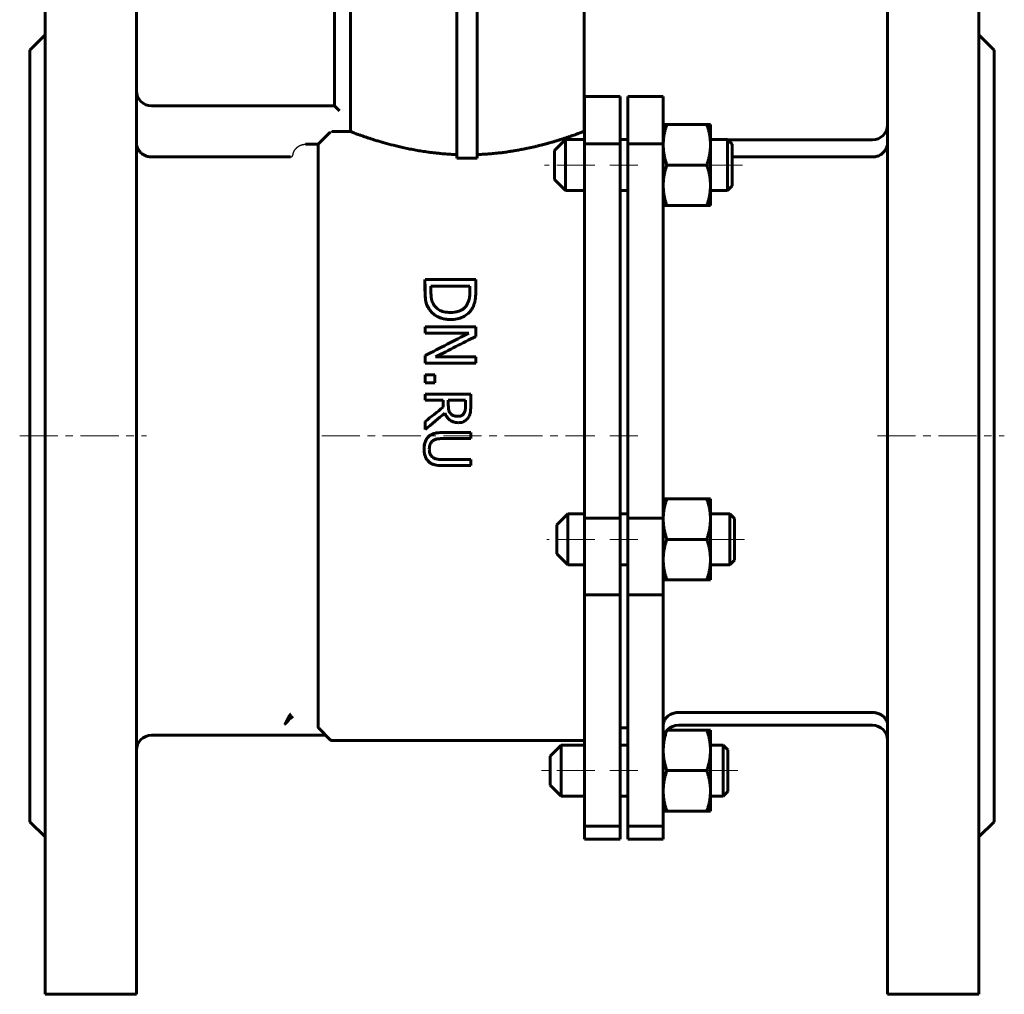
# Model space of a CAD drawing. Header units: millimetres. Extents: x -212 to 214, y -149 to 149.
# Tile 2 of 3: x 20 to 214, y -149 to 43. Entities that reach past the tile are written whole.
import ezdxf

# ---------------------------------------------------------------- set-up
doc = ezdxf.new("R2010")
doc.units = ezdxf.units.MM
for name, pattern in [('K5LT-1', [0]), ('K5LT_AXLED', [12, 7.5, -1.5, 1.5, -1.5]), ('K5LT_BASIC', [0])]:
    doc.linetypes.add(name, pattern=pattern)
doc.layers.add('Системный слой (1)', color=7, linetype='Continuous', true_color=0x6c6c6c)

# ---------------------------------------------------------------- blocks, each defined once
blk = doc.blocks.new('U0')
at = {"layer": 'Системный слой (1)', "color": 143, "linetype": 'K5LT_BASIC', "lineweight": 60, "true_color": 0x33acca}
for p, q in [((107.63, -34.93), (107.66, -34.9)), ((107.66, -34.9), (107.66, -34.9)), ((107.66, -34.9), (107.67, -34.9)), ((107.67, -34.9), (107.68, -34.89)), ((107.68, -34.89), (107.69, -34.88)), ((107.69, -34.88), (107.72, -34.86)), ((107.72, -34.86), (107.73, -34.85)), ((107.73, -34.85), (107.74, -34.84)), ((107.73, -34.85), (107.73, -34.85)), ((107.74, -34.84), (107.75, -34.83)), ((107.75, -34.83), (107.78, -34.8)), ((107.78, -34.8), (107.84, -34.75)), ((107.84, -34.75), (107.93, -34.64)), ((107.93, -34.64), (107.97, -34.58)), ((106.78, -35.15), (107.17, -35.11)), ((107.17, -35.11), (107.24, -35.09)), ((107.24, -35.09), (107.25, -35.09)), ((107.25, -35.09), (107.26, -35.09)), ((107.26, -35.09), (107.29, -35.08)), ((107.29, -35.08), (107.34, -35.06)), ((107.34, -35.06), (107.42, -35.03)), ((107.42, -35.03), (107.42, -35.03)), ((107.42, -35.03), (107.43, -35.03)), ((107.43, -35.03), (107.44, -35.03)), ((107.44, -35.03), (107.46, -35.02)), ((107.46, -35.02), (107.47, -35.01)), ((107.47, -35.01), (107.47, -35.01)), ((107.47, -35.01), (107.48, -35.01)), ((107.48, -35.01), (107.49, -35)), ((107.48, -35.01), (107.48, -35.01)), ((107.49, -35), (107.52, -34.99)), ((107.52, -34.99), (107.56, -34.97)), ((107.56, -34.97), (107.56, -34.96)), ((107.56, -34.96), (107.57, -34.96)), ((107.57, -34.96), (107.58, -34.96)), ((107.58, -34.96), (107.59, -34.95)), ((107.59, -34.95), (107.63, -34.93))]:
    blk.add_line(p, q, dxfattribs=at)
blk = doc.blocks.new('U1')
at = {"layer": 'Системный слой (1)', "color": 143, "linetype": 'K5LT_BASIC', "lineweight": 60, "true_color": 0x33acca}
for p, q in [((108.17, -13.68), (108.38, -13.44)), ((108.38, -13.44), (108.55, -13.18)), ((105.31, -14.69), (106.11, -14.64)), ((106.11, -14.64), (107.03, -14.42)), ((107.03, -14.42), (107.05, -14.41)), ((107.05, -14.41), (107.1, -14.39)), ((107.1, -14.39), (107.21, -14.34)), ((107.21, -14.34), (107.41, -14.25)), ((107.41, -14.25), (107.79, -14.01)), ((107.79, -14.01), (107.94, -13.89)), ((107.94, -13.89), (107.96, -13.88)), ((107.96, -13.88), (107.99, -13.85)), ((107.99, -13.85), (108.05, -13.79)), ((108.05, -13.79), (108.17, -13.68))]:
    blk.add_line(p, q, dxfattribs=at)
blk = doc.blocks.new('U2')
at = {"layer": 'Системный слой (1)', "color": 143, "linetype": 'K5LT_BASIC', "lineweight": 60, "true_color": 0x33acca}
for p, q in [((104.33, -34.77), (104.23, -34.53)), ((104.43, -34.98), (104.33, -34.77)), ((104.49, -35.07), (104.43, -34.98)), ((104.52, -35.12), (104.49, -35.07)), ((104.53, -35.15), (104.52, -35.12)), ((104.54, -35.16), (104.53, -35.15)), ((104.57, -35.2), (104.54, -35.16)), ((104.76, -35.46), (104.57, -35.2)), ((104.87, -35.58), (104.76, -35.46)), ((104.92, -35.64), (104.87, -35.58)), ((104.95, -35.67), (104.92, -35.64)), ((104.97, -35.68), (104.95, -35.67)), ((104.98, -35.7), (104.97, -35.68)), ((105.42, -36.03), (104.98, -35.7)), ((105.61, -36.14), (105.42, -36.03)), ((105.69, -36.17), (105.61, -36.14)), ((105.73, -36.19), (105.69, -36.17)), ((105.74, -36.19), (105.73, -36.19)), ((106.15, -36.32), (105.74, -36.19)), ((106.87, -36.4), (106.15, -36.32))]:
    blk.add_line(p, q, dxfattribs=at)
blk = doc.blocks.new('U3')
at = {"layer": 'Системный слой (1)', "color": 143, "linetype": 'K5LT_BASIC', "lineweight": 60, "true_color": 0x33acca}
for p, q in [((160.84, 16.34), (160.84, 18.43)), ((160.84, 10.27), (160.84, 16.34))]:
    blk.add_line(p, q, dxfattribs=at)
blk = doc.blocks.new('U4')
at = {"layer": 'Системный слой (1)', "color": 143, "linetype": 'K5LT_BASIC', "lineweight": 60, "true_color": 0x33acca}
for p, q in [((161.28, -55.99), (161.28, -55.3)), ((161.28, -63.46), (161.28, -55.99))]:
    blk.add_line(p, q, dxfattribs=at)

msp = doc.modelspace()

# ---------------------------------------------------------------- linework, layer by layer
at = {"layer": 'Системный слой (1)', "color": 143, "linetype": 'K5LT_BASIC', "lineweight": 60, "true_color": 0x33acca}
for p, q in [((82.46, 26), (82.46, 99.6)), ((85.6, 20.95), (85.6, 84.6)), ((106.56, 15.72), (106.56, 84.6)), ((110.56, 15.72), (110.56, 84.6)), ((131.66, 21), (131.66, 84.6)), ((25.44, 71), (25.44, -149)), ((43.44, 71), (43.44, -149)), ((191.44, 71), (191.44, -149)), ((209.44, 71), (209.44, -149)), ((25.44, 40), (22.44, 37)), ((209.44, 40), (212.44, 37)), ((22.44, 37), (22.44, -115)), ((212.44, 37), (212.44, -115)), ((131.74, 27.86), (131.74, 18.54)), ((131.74, 27.86), (138.74, 27.86)), ((138.74, 27.86), (138.74, 18.54)), ((147.24, 27.86), (140.24, 27.86)), ((140.24, 18.54), (140.24, 27.86)), ((147.24, 18.54), (147.24, 27.86)), ((82.46, 26), (46.44, 26)), ((83.46, 25), (82.46, 26)), ((147.24, 22.35), (147.95, 22.35)), ((155.82, 22.35), (147.95, 22.35)), ((155.82, 22.35), (156.54, 22.35)), ((156.54, 22.35), (156.54, 18.35)), ((79.24, 18.45), (81.59, 20.8)), ((85.6, 20.95), (81.95, 20.95)), ((131.66, 21), (131.74, 21)), ((79.24, 18.45), (76.74, 18.45)), ((79.24, 18.45), (79.24, -96.36)), ((125.84, 17.2), (127.99, 19.35)), ((127.99, 16.79), (127.99, 19.35)), ((127.99, 19.35), (131.74, 19.35)), ((131.74, 18.54), (138.74, 18.54)), ((131.74, 18.54), (131.74, -55.22)), ((138.74, 19.35), (140.24, 19.35)), ((138.74, 18.54), (138.74, -55.22)), ((147.24, 18.54), (140.24, 18.54)), ((140.24, -55.22), (140.24, 18.54)), ((147.24, -55.22), (147.24, 18.54)), ((156.54, 19.35), (159.92, 19.35)), ((156.54, 18.35), (156.54, 10.35)), ((160.84, 18.43), (159.92, 19.35)), ((159.92, 19.35), (159.92, 16.79)), ((188.44, 19.3), (159.97, 19.3)), ((73.78, 15.94), (46.44, 15.94)), ((110.56, 15.72), (106.56, 15.72)), ((125.84, 17.2), (125.84, 15.74)), ((125.84, 15.74), (125.84, 11.5)), ((127.99, 9.35), (127.99, 16.79)), ((159.92, 16.79), (159.92, 9.35)), ((188.44, 15.94), (160.84, 15.94)), ((155.82, 14.35), (147.95, 14.35)), ((125.84, 11.5), (127.99, 9.35)), ((156.54, 10.35), (156.54, 6.35)), ((160.84, 10.27), (159.92, 9.35)), ((127.99, 9.35), (131.74, 9.35)), ((138.74, 9.35), (140.24, 9.35)), ((156.54, 9.35), (159.92, 9.35)), ((147.95, 6.35), (147.24, 6.35)), ((155.82, 6.35), (147.95, 6.35)), ((156.54, 6.35), (155.82, 6.35)), ((110.3, -8.2), (100.3, -8.2)), ((100.3, -8.2), (100.3, -8.2)), ((101.45, -9.52), (109.15, -9.52)), ((108.55, -13.18), (108.55, -13.18)), ((101.11, -14.04), (101.1, -14.04)), ((100.31, -17.52), (100.31, -17.52)), ((110.31, -17.52), (100.31, -17.52)), ((100.31, -18.76), (100.31, -18.76)), ((100.31, -18.76), (108.93, -18.76)), ((100.31, -23.19), (100.31, -23.19)), ((100.31, -24.68), (100.31, -24.68)), ((100.31, -24.68), (110.31, -24.68)), ((110.31, -23.44), (102.39, -23.44)), ((102.22, -26.96), (100.31, -26.96)), ((100.31, -26.96), (100.31, -26.96)), ((100.31, -28.57), (102.22, -28.57)), ((100.31, -28.57), (100.31, -28.57)), ((109.31, -30.77), (100.31, -30.77)), ((100.31, -30.77), (100.31, -30.77)), ((100.31, -31.96), (100.31, -31.96)), ((100.31, -31.96), (103.89, -31.96)), ((104.89, -31.96), (108.28, -31.96)), ((103.89, -33.34), (103.89, -33.34)), ((107.97, -34.58), (107.97, -34.58)), ((100.31, -36.18), (100.31, -36.18)), ((100.31, -37.73), (100.31, -37.73)), ((109.31, -38.34), (103.7, -38.34)), ((100.96, -39.2), (100.95, -39.2)), ((103.7, -39.53), (109.31, -39.53)), ((100.96, -43.99), (100.95, -43.99)), ((109.31, -43.66), (103.67, -43.66)), ((103.7, -44.85), (109.31, -44.85)), ((147.24, -51.38), (147.95, -51.38)), ((155.82, -51.38), (147.95, -51.38)), ((155.82, -51.38), (156.54, -51.38)), ((156.54, -51.38), (156.54, -55.38)), ((126.28, -56.53), (128.43, -54.38)), ((128.43, -55.23), (128.43, -54.38)), ((128.43, -54.38), (131.74, -54.38)), ((128.43, -64.38), (128.43, -55.23)), ((131.74, -55.22), (138.74, -55.22)), ((131.74, -55.22), (131.74, -70.29)), ((138.74, -54.38), (140.24, -54.38)), ((138.74, -55.22), (138.74, -70.29)), ((147.24, -55.22), (140.24, -55.22)), ((140.24, -70.29), (140.24, -55.22)), ((147.24, -70.29), (147.24, -55.22)), ((156.54, -54.38), (160.36, -54.38)), ((156.54, -55.38), (156.54, -63.38)), ((160.36, -54.38), (160.36, -55.23)), ((161.28, -55.3), (160.36, -54.38)), ((160.36, -55.23), (160.36, -64.38)), ((126.28, -56.53), (126.28, -57.01)), ((126.28, -57.01), (126.28, -62.23)), ((155.82, -59.38), (147.95, -59.38)), ((126.28, -62.23), (128.43, -64.38)), ((156.54, -63.38), (156.54, -67.38)), ((161.28, -63.46), (160.36, -64.38)), ((128.43, -64.38), (131.74, -64.38)), ((138.74, -64.38), (140.24, -64.38)), ((156.54, -64.38), (160.36, -64.38)), ((147.95, -67.38), (147.24, -67.38)), ((155.82, -67.38), (147.95, -67.38)), ((156.54, -67.38), (155.82, -67.38)), ((131.74, -70.29), (131.74, -115.88)), ((131.74, -70.29), (138.74, -70.29)), ((138.74, -70.29), (138.74, -115.88)), ((147.24, -70.29), (140.24, -70.29)), ((140.24, -115.88), (140.24, -70.29)), ((147.24, -115.88), (147.24, -70.29)), ((150.24, -93.49), (188.44, -93.49)), ((138.74, -96.5), (140.24, -96.5)), ((155.82, -96.94), (148.04, -96.94)), ((150.24, -95.98), (188.44, -95.98)), ((155.82, -96.94), (156.54, -96.94)), ((156.54, -96.94), (156.54, -100.94)), ((46.44, -97.96), (80.72, -97.96)), ((80.7, -97.96), (81.59, -98.85)), ((81.95, -99), (131.74, -99)), ((124.96, -102.09), (127.11, -99.94)), ((127.11, -109.54), (127.11, -99.94)), ((127.11, -99.94), (131.74, -99.94)), ((138.74, -99.94), (140.24, -99.94)), ((156.54, -99.94), (159.04, -99.94)), ((159.04, -99.94), (159.04, -109.54)), ((159.96, -100.86), (159.04, -99.94)), ((159.96, -109.02), (159.96, -100.86)), ((124.96, -102.09), (124.96, -107.56)), ((156.54, -100.94), (156.54, -108.94)), ((155.82, -104.94), (147.95, -104.94)), ((124.96, -107.56), (124.96, -107.79)), ((124.96, -107.79), (127.11, -109.94)), ((127.11, -109.94), (127.11, -109.54)), ((127.11, -109.94), (131.74, -109.94)), ((138.74, -109.94), (140.24, -109.94)), ((156.54, -108.94), (156.54, -112.94)), ((156.54, -109.94), (159.04, -109.94)), ((159.96, -109.02), (159.04, -109.94)), ((159.04, -109.54), (159.04, -109.94)), ((147.95, -112.94), (147.24, -112.94)), ((155.82, -112.94), (147.95, -112.94)), ((156.54, -112.94), (155.82, -112.94)), ((25.44, -118), (22.44, -115)), ((131.74, -115.88), (131.74, -118.46)), ((131.74, -115.88), (138.74, -115.88)), ((138.74, -115.88), (138.74, -118.46)), ((140.24, -118.46), (140.24, -115.88)), ((147.24, -115.88), (140.24, -115.88)), ((147.24, -118.46), (147.24, -115.88)), ((209.44, -118), (212.44, -115)), ((131.74, -118.46), (138.74, -118.46)), ((147.24, -118.46), (140.24, -118.46)), ((43.44, -149), (25.44, -149)), ((191.44, -149), (209.44, -149))]:
    msp.add_line(p, q, dxfattribs=at)
at = {"layer": 'Системный слой (1)', "color": 30, "linetype": 'K5LT_AXLED', "lineweight": 18, "true_color": 0xff8000}
for p, q in [((133.74, 14.35), (123.84, 14.35)), ((142.24, 14.35), (136.74, 14.35)), ((162.84, 14.35), (154.54, 14.35)), ((20.44, -39), (45.44, -39)), ((79.95, -39), (133.74, -39)), ((136.74, -39), (142.24, -39)), ((189.44, -39), (214.44, -39)), ((133.74, -59.38), (124.28, -59.38)), ((142.24, -59.38), (136.74, -59.38)), ((163.28, -59.38), (154.54, -59.38)), ((133.74, -104.94), (122.96, -104.94)), ((142.24, -104.94), (136.74, -104.94)), ((161.96, -104.94), (154.54, -104.94))]:
    msp.add_line(p, q, dxfattribs=at)
at = {"layer": 'Системный слой (1)', "color": 143, "linetype": 'K5LT_BASIC', "lineweight": 60, "true_color": 0x33acca}
for centre, radius, start, end in [((46.44, 29), 3, 180, 270), ((188.44, 22.3), 3, 270, 0), ((150.24, -98.98), 3, 90, 180), ((188.44, -98.98), 3, 0, 90), ((46.44, -100.96), 3, 90, 180), ((81.95, -98.5), 0.5, 225, 270)]:
    msp.add_arc(centre, radius, start, end, dxfattribs=at)
for centre, major_axis, ratio, start_param, end_param in [((100.2, -39), (0, 60), 0.001819, -1.075767, -1.031637), ((100.2, -39), (0, 61), 0.001819, -1.084597, -1.041416), ((101.35, -39), (0, 61), 0.001819, -1.085348, -1.066478), ((109.05, -39), (0, 61), 0.001819, -1.085348, -1.066478), ((109.05, -39), (0, 60), 0.001819, -1.076535, -1.057255), ((110.2, -39), (0, 61), 0.001819, -1.084146, -1.041416), ((100.2, -39), (0, 61), 0.001819, -1.232623, -1.210993), ((100.2, -39), (0, 60), 0.001819, -1.226756, -1.204716), ((69.39, -39), (116.92, 60), 0.000379, -1.303357, -1.226017), ((69.39, -39), (118.87, 61), 0.000379, -1.307833, -1.231884), ((110.2, -39), (0, 61), 0.001819, -1.243867, -1.210993), ((71.69, -39), (119.91, 61), 0.000374, -1.312098, -1.243132), ((100.2, -39), (0, 61), 0.001819, -1.333799, -1.308572), ((100.2, -39), (0, 60), 0.001819, -1.329771, -1.304096), ((110.2, -39), (0, 61), 0.001819, -1.333799, -1.312834), ((100.2, -39), (0, 60), 0.001819, -1.39604, -1.368815), ((100.2, -39), (0, 61), 0.001819, -1.398933, -1.372171), ((102.12, -39), (0, 61), 0.001819, -1.398933, -1.372171), ((100.2, -39), (0, 61), 0.001819, -1.455197, -1.435433), ((100.2, -39), (0, 60), 0.001819, -1.453262, -1.433163), ((109.2, -39), (0, 61), 0.001819, -1.473715, -1.435433), ((103.78, -39), (0, 60), 0.001819, -1.476244, -1.453262), ((103.78, -39), (0, 61), 0.001819, -1.477798, -1.455197), ((104.78, -39), (0, 61), 0.001819, -1.472514, -1.455197), ((108.17, -39), (0, 60), 0.001819, -1.473191, -1.453262), ((108.17, -39), (0, 61), 0.001819, -1.474796, -1.455197), ((96.65, -39), (76.8, 61), 0.000704, -1.523659, -1.476912), ((96.65, -39), (75.54, 60), 0.000704, -1.522888, -1.475358), ((98.65, -39), (74.62, 61), 0.000729, -1.549136, -1.496584), ((100.2, -39), (0, 60), 0.001819, -1.549681, -1.523774), ((100.2, -39), (0, 61), 0.001819, -1.550028, -1.524546), ((109.2, -39), (0, 61), 0.001819, 4.703624, 4.723233), ((109.2, -39), (0, 61), 0.001819, 4.616315, 4.635997)]:
    msp.add_ellipse(centre, major_axis=major_axis, ratio=ratio, start_param=start_param, end_param=end_param, dxfattribs=at)
for points in [[(147.95, 22.35), (147.24, 20.2), (147.24, 18.35)], [(156.54, 18.35), (156.54, 20.2), (155.82, 22.35)], [(147.24, 18.35), (147.24, 16.49), (147.95, 14.35)], [(155.82, 14.35), (156.54, 16.49), (156.54, 18.35)], [(147.95, 14.35), (147.24, 12.2), (147.24, 10.35)], [(156.54, 10.35), (156.54, 12.2), (155.82, 14.35)], [(147.24, 10.35), (147.24, 8.49), (147.95, 6.35)], [(155.82, 6.35), (156.54, 8.49), (156.54, 10.35)], [(147.95, -51.38), (147.24, -53.52), (147.24, -55.38)], [(156.54, -55.38), (156.54, -53.52), (155.82, -51.38)], [(147.24, -55.38), (147.24, -57.23), (147.95, -59.38)], [(155.82, -59.38), (156.54, -57.23), (156.54, -55.38)], [(147.95, -59.38), (147.24, -61.52), (147.24, -63.38)], [(156.54, -63.38), (156.54, -61.52), (155.82, -59.38)], [(147.24, -63.38), (147.24, -65.23), (147.95, -67.38)], [(155.82, -67.38), (156.54, -65.23), (156.54, -63.38)], [(156.54, -100.94), (156.54, -99.08), (155.82, -96.94)], [(147.24, -100.94), (147.24, -102.8), (147.95, -104.94)], [(155.82, -104.94), (156.54, -102.8), (156.54, -100.94)], [(147.95, -104.94), (147.24, -107.08), (147.24, -108.94)], [(156.54, -108.94), (156.54, -107.08), (155.82, -104.94)], [(147.24, -108.94), (147.24, -110.8), (147.95, -112.94)], [(155.82, -112.94), (156.54, -110.8), (156.54, -108.94)]]:
    msp.add_rational_spline(points, [1, 1.0379548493, 1], degree=2, dxfattribs=at)
at = {"layer": 'Системный слой (1)', "color": 7, "linetype": 'K5LT-1'}
for points, knots in [([(81.59, 20.8), (81.59, 20.8), (81.6, 20.81), (81.61, 20.82), (81.62, 20.83), (81.63, 20.83), (81.64, 20.84), (81.65, 20.85), (81.66, 20.86), (81.67, 20.87), (81.68, 20.87), (81.69, 20.88), (81.7, 20.89), (81.72, 20.89), (81.74, 20.9), (81.76, 20.91), (81.77, 20.92), (81.78, 20.92), (81.79, 20.92), (81.8, 20.93), (81.81, 20.93), (81.83, 20.93), (81.84, 20.94), (81.85, 20.94), (81.87, 20.94), (81.88, 20.94), (81.89, 20.94), (81.91, 20.95), (81.93, 20.95), (81.94, 20.95), (81.94, 20.95), (81.95, 20.95)], [0.25929288, 0.25929288, 0.25929288, 0.25929288, 0.2604038, 0.26188502, 0.26299593, 0.26410685, 0.26515814, 0.26662233, 0.26808651, 0.26951274, 0.27022585, 0.27093897, 0.27238417, 0.27382938, 0.27671979, 0.27800164, 0.27926826, 0.28053487, 0.28180149, 0.28306811, 0.28355562, 0.28503667, 0.28651772, 0.28795367, 0.28867164, 0.28938961, 0.29083801, 0.29228642, 0.29518322, 0.29575333, 0.29632344, 0.29632344, 0.29632344, 0.29632344]), ([(74.27, 16.36), (74.28, 16.38), (74.29, 16.43), (74.3, 16.49), (74.31, 16.56), (74.33, 16.62), (74.35, 16.68), (74.38, 16.76), (74.4, 16.83), (74.43, 16.9), (74.44, 16.93), (74.46, 16.97), (74.48, 17.02), (74.51, 17.08), (74.54, 17.14), (74.58, 17.2), (74.62, 17.27), (74.66, 17.34), (74.71, 17.41), (74.75, 17.46), (74.81, 17.54), (74.87, 17.61), (74.93, 17.67), (74.98, 17.72), (75.02, 17.76), (75.06, 17.8), (75.1, 17.83), (75.15, 17.87), (75.2, 17.92), (75.25, 17.96), (75.3, 17.99), (75.34, 18.02), (75.41, 18.06), (75.47, 18.1), (75.52, 18.13), (75.57, 18.16), (75.63, 18.19), (75.69, 18.22), (75.75, 18.24), (75.79, 18.26), (75.82, 18.27), (75.86, 18.29), (75.9, 18.3), (75.93, 18.31), (75.98, 18.33), (76.03, 18.34), (76.08, 18.36), (76.13, 18.37), (76.19, 18.38), (76.24, 18.4), (76.32, 18.41), (76.39, 18.42), (76.45, 18.43), (76.52, 18.44), (76.62, 18.44), (76.7, 18.45), (76.74, 18.45)], [-0.330728, -0.330728, -0.330728, -0.330728, -0.3246253, -0.3185227, -0.31242, -0.3063173, -0.3002147, -0.294112, -0.2819067, -0.2783922, -0.2748776, -0.2715704, -0.2649558, -0.2583412, -0.2517267, -0.2459389, -0.2401512, -0.2285757, -0.2239848, -0.2171991, -0.2104134, -0.196842, -0.1905119, -0.1841819, -0.1787167, -0.1732516, -0.1677864, -0.1623213, -0.1556243, -0.1489273, -0.144759, -0.1395996, -0.1344402, -0.1241215, -0.1200165, -0.1159115, -0.1090083, -0.1021052, -0.095202, -0.0917504, -0.0882988, -0.0844301, -0.0805613, -0.0766925, -0.0728238, -0.0676654, -0.062507, -0.0573487, -0.0521903, -0.047032, -0.0418736, -0.0315569, -0.0274488, -0.0233408, -0.0116704, 0, 0, 0, 0]), ([(73.78, 15.94), (73.79, 15.94), (73.8, 15.94), (73.82, 15.94), (73.85, 15.95), (73.86, 15.95), (73.87, 15.95), (73.88, 15.95), (73.9, 15.96), (73.93, 15.97), (73.95, 15.97), (73.96, 15.98), (73.97, 15.98), (73.98, 15.99), (73.99, 15.99), (74, 15.99), (74.01, 16), (74.02, 16), (74.03, 16.01), (74.04, 16.02), (74.05, 16.02), (74.07, 16.03), (74.08, 16.05), (74.1, 16.06), (74.11, 16.07), (74.12, 16.08), (74.13, 16.08), (74.13, 16.09), (74.14, 16.1), (74.15, 16.11), (74.16, 16.12), (74.17, 16.13), (74.18, 16.14), (74.18, 16.15), (74.19, 16.15), (74.2, 16.16), (74.2, 16.18), (74.21, 16.19), (74.22, 16.2), (74.22, 16.21), (74.23, 16.22), (74.23, 16.23), (74.24, 16.24), (74.24, 16.25), (74.25, 16.26), (74.25, 16.27), (74.25, 16.27), (74.25, 16.28), (74.26, 16.29), (74.26, 16.3), (74.26, 16.31), (74.26, 16.32), (74.27, 16.33), (74.27, 16.35), (74.27, 16.36), (74.27, 16.36)], [0.14817151, 0.14817151, 0.14817151, 0.14817151, 0.15024442, 0.15231732, 0.15439023, 0.15646314, 0.15690623, 0.15734933, 0.15986534, 0.16238134, 0.16462198, 0.1657423, 0.16686262, 0.16780023, 0.16873784, 0.16967545, 0.17061306, 0.17155066, 0.17248827, 0.17436349, 0.17477616, 0.17685468, 0.17893319, 0.18051783, 0.18189835, 0.18327888, 0.1846594, 0.18534967, 0.18603993, 0.18758778, 0.18913563, 0.19016752, 0.19119942, 0.19223132, 0.19326322, 0.19429512, 0.19532702, 0.19739081, 0.19821395, 0.19903709, 0.20039984, 0.20176258, 0.20312532, 0.20380669, 0.20448806, 0.2052026, 0.20591714, 0.20663168, 0.20734622, 0.20829893, 0.20925165, 0.21051829, 0.21178493, 0.21305157, 0.21431821, 0.21431821, 0.21431821, 0.21431821])]:
    msp.add_open_spline(points, degree=3, knots=knots, dxfattribs=at)
at = {"layer": 'Системный слой (1)', "color": 143, "linetype": 'K5LT_BASIC', "lineweight": 60, "true_color": 0x33acca}
for points, knots in [([(106.56, 16.41), (106.14, 16.43), (105.3, 16.47), (104.25, 16.54), (103.34, 16.62), (102.57, 16.7), (101.74, 16.79), (100.98, 16.89), (100.1, 17.02), (99.09, 17.17), (97.91, 17.39), (96.75, 17.62), (95.65, 17.86), (94.25, 18.19), (93.14, 18.48), (92.11, 18.77), (91.41, 18.97), (90.61, 19.21), (89.99, 19.41), (89.51, 19.56), (89.06, 19.71), (88.55, 19.88), (87.99, 20.07), (87.59, 20.21), (87.17, 20.36), (86.75, 20.51), (86.29, 20.68), (85.96, 20.81), (85.73, 20.9), (85.63, 20.93), (85.6, 20.95)], [0, 0, 0, 0, 1.239228, 2.483313, 3.106789, 3.939952, 4.773326, 5.606489, 6.231932, 7.486868, 8.751361, 10.02878, 11.314736, 12.596819, 15.097508, 15.704521, 16.921992, 18.160602, 19.398358, 20.007863, 20.612128, 21.779469, 22.891916, 23.948219, 24.455585, 25.921832, 27.251755, 28.847086, 29.950502, 31, 31, 31, 31]), ([(131.66, 21), (131.66, 21), (131.66, 21), (131.64, 20.99), (131.63, 20.99), (131.61, 20.98), (131.59, 20.97), (131.55, 20.96), (131.49, 20.93), (131.41, 20.9), (131.34, 20.87), (131.27, 20.85), (131.15, 20.81), (131.01, 20.75), (130.84, 20.69), (130.73, 20.65), (130.6, 20.6), (130.45, 20.54), (130.26, 20.48), (130.04, 20.39), (129.81, 20.31), (129.59, 20.23), (129.37, 20.16), (129.14, 20.08), (128.9, 19.99), (128.64, 19.9), (128.37, 19.81), (128.08, 19.71), (127.69, 19.59), (127.29, 19.45), (126.87, 19.32), (126.55, 19.22), (126.23, 19.13), (125.91, 19.03), (125.59, 18.93), (125.26, 18.84), (124.92, 18.74), (124.59, 18.65), (124.25, 18.55), (123.92, 18.46), (123.58, 18.38), (123.25, 18.29), (122.92, 18.21), (122.6, 18.13), (122.16, 18.02), (121.63, 17.89), (121.09, 17.77), (120.66, 17.68), (120.34, 17.61), (120.02, 17.55), (119.7, 17.48), (119.2, 17.39), (118.65, 17.29), (118.1, 17.19), (117.73, 17.13), (117.4, 17.08), (116.85, 16.99), (116.09, 16.88), (115.32, 16.78), (114.49, 16.69), (113.69, 16.61), (112.9, 16.54), (112.43, 16.51), (112.07, 16.49), (111.63, 16.46), (111.1, 16.43), (110.74, 16.42), (110.56, 16.41)], [0, 0, 0, 0, 1.251499, 1.874411, 2.501563, 3.133758, 3.777481, 4.427658, 5.748756, 7.107269, 7.807769, 8.514459, 9.241245, 11.507929, 12.296619, 13.102646, 13.938957, 14.788788, 15.988762, 17.221165, 18.484014, 19.459252, 20.452443, 21.47505, 22.508399, 23.558937, 24.615994, 25.680895, 26.750373, 28.878693, 29.924784, 30.959365, 31.972237, 32.973357, 33.964241, 34.956766, 35.939377, 36.911736, 37.858231, 38.791991, 39.693788, 40.575721, 41.430263, 42.277246, 43.100881, 44.689812, 46.212052, 46.950903, 47.676799, 48.401771, 49.1257, 49.848972, 51.763971, 52.713631, 53.419146, 54.12322, 54.82311, 56.891414, 58.874902, 59.520221, 61.988771, 63.710367, 64.265754, 64.806715, 65.852115, 66.899024, 68, 68, 68, 68]), ([(43.44, 18.74), (43.44, 18.53), (43.47, 18.26), (43.59, 17.86), (43.71, 17.58), (43.86, 17.33), (44.01, 17.11), (44.17, 16.92), (44.41, 16.68), (44.65, 16.5), (44.94, 16.32), (45.23, 16.18), (45.54, 16.07), (45.82, 16), (46.09, 15.96), (46.32, 15.94), (46.44, 15.94)], [0, 0, 0, 0, 2.789298, 3.68465, 5.408144, 6.717476, 7.354756, 8.566094, 9.658708, 11.196782, 11.801341, 13.256541, 14.421941, 14.958919, 15.892773, 17, 17, 17, 17]), ([(188.44, 15.94), (188.57, 15.94), (188.81, 15.96), (189.1, 16.01), (189.38, 16.08), (189.6, 16.16), (189.88, 16.29), (190.15, 16.44), (190.42, 16.64), (190.64, 16.85), (190.82, 17.05), (191.01, 17.31), (191.18, 17.6), (191.32, 17.95), (191.38, 18.18), (191.4, 18.3)], [0, 0, 0, 0, 1.245392, 2.325583, 2.952179, 4.145479, 4.69986, 6.138619, 7.603976, 8.492237, 9.74203, 10.935757, 12.66622, 14.217038, 16, 16, 16, 16]), ([(101.1, -14.04), (100.9, -13.72), (100.74, -13.38), (100.59, -12.96), (100.56, -12.88), (100.53, -12.78), (100.52, -12.75), (100.51, -12.68), (100.49, -12.63), (100.48, -12.56), (100.47, -12.53), (100.45, -12.42), (100.43, -12.34), (100.4, -12.16), (100.39, -12.07), (100.37, -11.89), (100.36, -11.8), (100.34, -11.61), (100.33, -11.52), (100.32, -11.33), (100.32, -11.23), (100.31, -11.02), (100.3, -10.92), (100.3, -10.71), (100.3, -10.6), (100.3, -10.5)], [0, 0, 0, 0, 0.1224377, 0.1224377, 0.1486287, 0.1486287, 0.1575232, 0.1575232, 0.1675549, 0.1675549, 0.1733891, 0.1733891, 0.1870244, 0.1870244, 0.1985189, 0.1985189, 0.2081401, 0.2081401, 0.2167651, 0.2167651, 0.2250687, 0.2250687, 0.2330176, 0.2330176, 0.2402498, 0.2402498, 0.2402498, 0.2402498]), ([(100.3, -10.5), (100.3, -11.07), (100.33, -11.7), (100.48, -12.6), (100.58, -13.06), (100.94, -13.76), (101.02, -13.9), (101.11, -14.04)], [-0.6102034, -0.6102034, -0.6102034, -0.6102034, -0.2562094, -0.2562094, -0.0517938, -0.0517938, 0, 0, 0, 0]), ([(102.12, -13.3), (101.76, -12.79), (101.64, -12.32), (101.49, -11.58), (101.45, -11.04), (101.45, -10.54)], [-0.2487761, -0.2487761, -0.2487761, -0.2487761, -0.1716842, -0.1716842, 0, 0, 0, 0]), ([(108.55, -13.18), (108.73, -12.88), (108.87, -12.56), (108.98, -12.17), (108.99, -12.11), (109.03, -11.96), (109.05, -11.87), (109.08, -11.65), (109.1, -11.53), (109.12, -11.28), (109.13, -11.15), (109.14, -10.9), (109.15, -10.78), (109.15, -10.61), (109.15, -10.57), (109.15, -10.54)], [0, 0, 0, 0, 0.1141021, 0.1141021, 0.1341395, 0.1341395, 0.1581757, 0.1581757, 0.1840466, 0.1840466, 0.2047269, 0.2047269, 0.2231324, 0.2231324, 0.2278391, 0.2278391, 0.2278391, 0.2278391]), ([(109.15, -10.54), (109.15, -10.66), (109.15, -10.77), (109.14, -10.99), (109.14, -11.09), (109.12, -11.33), (109.11, -11.46), (109.08, -11.65), (109.07, -11.72), (109.05, -11.84), (109.04, -11.88), (109.03, -11.97), (109.02, -12), (109.01, -12.04), (109.01, -12.04), (109.01, -12.04), (108.92, -12.44), (108.77, -12.82), (108.55, -13.18)], [-0.2167909, -0.2167909, -0.2167909, -0.2167909, -0.2048187, -0.2048187, -0.1915929, -0.1915929, -0.1723542, -0.1723542, -0.1584389, -0.1584389, -0.1470589, -0.1470589, -0.1362492, -0.1362492, -0.1356789, -0.1356786, -0.1356786, 0, 0, 0, 0]), ([(109.51, -14.05), (109.64, -13.86), (109.74, -13.66), (109.9, -13.29), (109.96, -13.12), (110.02, -12.93), (110.03, -12.91), (110.05, -12.83), (110.07, -12.76), (110.11, -12.62), (110.13, -12.55), (110.16, -12.37), (110.18, -12.27), (110.22, -12.04), (110.23, -11.9), (110.26, -11.58), (110.28, -11.39), (110.29, -11.04), (110.3, -10.9), (110.3, -10.66), (110.3, -10.57), (110.3, -10.47)], [-0.7495154, -0.7495154, -0.7495154, -0.7495154, -0.5544995, -0.5544995, -0.4004089, -0.4004089, -0.3816636, -0.3816636, -0.3233209, -0.3233209, -0.2721595, -0.2721595, -0.2149319, -0.2149319, -0.1511267, -0.1511267, -0.0792033, -0.0792033, -0.0321241, -0.0321241, 0, 0, 0, 0]), ([(105.31, -14.69), (104.87, -14.69), (104.42, -14.66), (103.7, -14.48), (103.31, -14.36), (102.6, -13.89), (102.33, -13.62), (102.12, -13.3)], [-0.4657423, -0.4657423, -0.4657423, -0.4657423, -0.2637616, -0.2637616, -0.1222107, -0.1222107, 0, 0, 0, 0]), ([(108.55, -13.18), (108.38, -13.46), (108.16, -13.71), (107.63, -14.14), (107.33, -14.31), (106.47, -14.62), (105.89, -14.69), (105.31, -14.69)], [-0.3846144, -0.3846144, -0.3846144, -0.3846144, -0.2780787, -0.2780787, -0.1722759, -0.1722759, 0, 0, 0, 0]), ([(105.3, -16.08), (104.6, -16.08), (103.92, -15.97), (102.8, -15.54), (102.35, -15.28), (101.62, -14.7), (101.34, -14.39), (101.1, -14.04)], [0, 0, 0, 0, 0.2097519, 0.2097519, 0.3630511, 0.3630511, 0.4986167, 0.4986167, 0.4986167, 0.4986167]), ([(101.11, -14.04), (101.3, -14.33), (101.53, -14.6), (102.07, -15.08), (102.38, -15.29), (103.12, -15.68), (103.72, -15.94), (104.8, -16.07), (105.05, -16.08), (105.3, -16.08)], [-0.7270042, -0.7270042, -0.7270042, -0.7270042, -0.5286373, -0.5286373, -0.3261791, -0.3261791, -0.0743248, -0.0743248, 0, 0, 0, 0]), ([(105.3, -16.08), (105.75, -16.08), (106.2, -16.04), (107.05, -15.87), (107.43, -15.74), (108.15, -15.38), (108.66, -15.08), (109.27, -14.39), (109.4, -14.23), (109.51, -14.05)], [-0.7666669, -0.7666669, -0.7666669, -0.7666669, -0.5174039, -0.5174039, -0.2905361, -0.2905361, -0.0664106, -0.0664106, 0, 0, 0, 0]), ([(104.23, -34.53), (104.35, -34.84), (104.5, -35.14), (104.91, -35.65), (105.14, -35.86), (105.67, -36.19), (105.98, -36.3), (106.49, -36.38), (106.68, -36.4), (106.87, -36.4)], [-0.32897, -0.32897, -0.32897, -0.32897, -0.2412244, -0.2412244, -0.1571669, -0.1571669, -0.0564147, -0.0564147, 0, 0, 0, 0]), ([(105.36, -34.64), (105.27, -34.55), (105.19, -34.44), (105.03, -34.16), (105, -34.01), (104.92, -33.64), (104.89, -33.32), (104.89, -33.01)], [-0.1253538, -0.1253538, -0.1253538, -0.1253538, -0.1121276, -0.1121276, -0.0931028, -0.0931028, 0, 0, 0, 0]), ([(106.78, -35.15), (106.61, -35.15), (106.44, -35.14), (106.17, -35.09), (106.09, -35.07), (105.99, -35.04), (105.97, -35.03), (105.92, -35.01), (105.88, -35), (105.66, -34.9), (105.5, -34.79), (105.36, -34.64)], [-0.1383937, -0.1383937, -0.1383937, -0.1383937, -0.0994331, -0.0994331, -0.0769798, -0.0769798, -0.0722855, -0.0722855, -0.0602332, -0.0602332, 0, 0, 0, 0]), ([(107.97, -34.58), (107.9, -34.68), (107.82, -34.77), (107.69, -34.88), (107.66, -34.91), (107.59, -34.95), (107.56, -34.97), (107.51, -34.99), (107.49, -35), (107.46, -35.02), (107.44, -35.03), (107.3, -35.08), (107.17, -35.12), (106.96, -35.15), (106.87, -35.15), (106.78, -35.15)], [-0.1208896, -0.1208896, -0.1208896, -0.1208896, -0.0956333, -0.0956333, -0.0863091, -0.0863091, -0.0773552, -0.0773552, -0.0716555, -0.0716555, -0.0665541, -0.0665541, -0.0270481, -0.0270481, 0, 0, 0, 0]), ([(107.97, -34.58), (108.08, -34.42), (108.15, -34.23), (108.2, -34.02), (108.2, -34.01), (108.21, -33.96), (108.22, -33.92), (108.23, -33.84), (108.24, -33.79), (108.26, -33.66), (108.26, -33.58), (108.27, -33.41), (108.27, -33.33), (108.28, -33.21), (108.28, -33.18), (108.28, -33.15)], [0, 0, 0, 0, 0.0598238, 0.0598238, 0.0645712, 0.0645712, 0.0724748, 0.0724748, 0.0817371, 0.0817371, 0.0936552, 0.0936552, 0.1026243, 0.1026243, 0.1055732, 0.1055732, 0.1055732, 0.1055732]), ([(108.28, -33.15), (108.28, -33.24), (108.28, -33.33), (108.27, -33.54), (108.26, -33.66), (108.24, -33.8), (108.23, -33.85), (108.22, -33.93), (108.21, -33.96), (108.21, -34.01), (108.2, -34.02), (108.15, -34.23), (108.08, -34.42), (107.97, -34.58)], [-0.1052665, -0.1052665, -0.1052665, -0.1052665, -0.0964882, -0.0964882, -0.0805284, -0.0805284, -0.072395, -0.072395, -0.0645685, -0.0645685, -0.0598917, -0.0598917, 0, 0, 0, 0]), ([(108.84, -35.38), (109.01, -35.12), (109.13, -34.84), (109.27, -34.25), (109.29, -33.89), (109.31, -33.38), (109.31, -33.23), (109.31, -33.09)], [-0.2677128, -0.2677128, -0.2677128, -0.2677128, -0.153249, -0.153249, -0.0439934, -0.0439934, 0, 0, 0, 0]), ([(106.87, -36.4), (107.07, -36.4), (107.27, -36.38), (107.64, -36.31), (107.81, -36.25), (108.09, -36.11), (108.37, -35.96), (108.71, -35.56), (108.78, -35.47), (108.84, -35.38)], [-0.5327478, -0.5327478, -0.5327478, -0.5327478, -0.3348817, -0.3348817, -0.1590586, -0.1590586, -0.0333087, -0.0333087, 0, 0, 0, 0]), ([(100.95, -39.2), (101.2, -38.95), (101.48, -38.76), (102.06, -38.52), (102.62, -38.34), (103.7, -38.34)], [0, 0, 0, 0, 0.103785, 0.103785, 0.1904863, 0.1904863, 0.1904863, 0.1904863]), ([(103.7, -38.34), (103.19, -38.34), (102.64, -38.38), (101.93, -38.57), (101.6, -38.68), (101.15, -39.02), (101.05, -39.11), (100.96, -39.2)], [-0.4612883, -0.4612883, -0.4612883, -0.4612883, -0.1681763, -0.1681763, -0.0395379, -0.0395379, 0, 0, 0, 0]), ([(100.96, -39.2), (100.72, -39.44), (100.53, -39.72), (100.29, -40.29), (100.18, -40.65), (100.13, -41.29), (100.12, -41.44), (100.12, -41.59)], [-0.3694222, -0.3694222, -0.3694222, -0.3694222, -0.1927871, -0.1927871, -0.0458486, -0.0458486, 0, 0, 0, 0]), ([(100.12, -41.59), (100.12, -41.13), (100.17, -40.65), (100.38, -40.06), (100.46, -39.86), (100.69, -39.5), (100.81, -39.34), (100.95, -39.2)], [0, 0, 0, 0, 0.1381956, 0.1381956, 0.1896267, 0.1896267, 0.233409, 0.233409, 0.233409, 0.233409]), ([(101.15, -41.59), (101.15, -41.4), (101.16, -41.21), (101.21, -40.92), (101.24, -40.84), (101.28, -40.72), (101.29, -40.68), (101.31, -40.62), (101.32, -40.6), (101.34, -40.57), (101.34, -40.56), (101.43, -40.37), (101.54, -40.22), (101.74, -40.02), (101.81, -39.97), (101.88, -39.92)], [-0.1481916, -0.1481916, -0.1481916, -0.1481916, -0.1186604, -0.1186604, -0.1030615, -0.1030615, -0.0933136, -0.0933136, -0.0874627, -0.0874627, -0.0844754, -0.0844754, -0.0259257, -0.0259257, 0, 0, 0, 0]), ([(101.88, -39.92), (102.08, -39.79), (102.29, -39.7), (102.56, -39.63), (102.61, -39.62), (102.69, -39.61), (102.79, -39.59), (102.94, -39.57), (103.1, -39.56), (103.22, -39.55), (103.3, -39.54), (103.32, -39.54), (103.46, -39.54), (103.58, -39.53), (103.7, -39.53)], [-0.2346301, -0.2346301, -0.2346301, -0.2346301, -0.1334932, -0.1334932, -0.115622, -0.115622, -0.0968825, -0.0783796, -0.0599511, -0.0415461, -0.0415461, -0.0356904, -0.0356904, 0, 0, 0, 0]), ([(100.12, -41.59), (100.12, -41.98), (100.16, -42.39), (100.32, -42.99), (100.44, -43.35), (100.79, -43.82), (100.87, -43.91), (100.96, -43.99)], [-0.4057089, -0.4057089, -0.4057089, -0.4057089, -0.1756724, -0.1756724, -0.0357977, -0.0357977, 0, 0, 0, 0]), ([(100.95, -43.99), (100.7, -43.73), (100.5, -43.43), (100.26, -42.82), (100.12, -42.37), (100.12, -41.59)], [0, 0, 0, 0, 0.1104433, 0.1104433, 0.1954846, 0.1954846, 0.1954846, 0.1954846]), ([(101.88, -43.27), (101.78, -43.2), (101.69, -43.12), (101.52, -42.93), (101.45, -42.83), (101.32, -42.59), (101.21, -42.33), (101.15, -41.81), (101.15, -41.7), (101.15, -41.59)], [-0.36389, -0.36389, -0.36389, -0.36389, -0.2613918, -0.2613918, -0.156225, -0.156225, -0.032631, -0.032631, 0, 0, 0, 0]), ([(103.7, -44.85), (103.17, -44.85), (102.6, -44.81), (101.97, -44.63), (101.73, -44.56), (101.28, -44.29), (101.11, -44.15), (100.95, -43.99)], [0, 0, 0, 0, 0.1589998, 0.1589998, 0.1939115, 0.1939115, 0.2186493, 0.2186493, 0.2186493, 0.2186493]), ([(100.96, -43.99), (101.08, -44.13), (101.23, -44.25), (101.54, -44.45), (101.71, -44.53), (102.3, -44.75), (102.78, -44.81), (103.34, -44.85), (103.52, -44.85), (103.7, -44.85)], [-0.2695047, -0.2695047, -0.2695047, -0.2695047, -0.2196607, -0.2196607, -0.1692943, -0.1692943, -0.0537076, -0.0537076, 0, 0, 0, 0]), ([(103.67, -43.66), (103.55, -43.66), (103.43, -43.65), (103.19, -43.64), (103.08, -43.63), (102.9, -43.62), (102.84, -43.61), (102.73, -43.59), (102.69, -43.58), (102.59, -43.56), (102.53, -43.55), (102.4, -43.52), (102.33, -43.49), (102.2, -43.44), (102.15, -43.42), (102.02, -43.35), (101.95, -43.31), (101.88, -43.27)], [-0.2369196, -0.2369196, -0.2369196, -0.2369196, -0.1846816, -0.1846816, -0.1379609, -0.1379609, -0.1095337, -0.1095337, -0.0911804, -0.0911804, -0.0685782, -0.0685782, -0.0425105, -0.0425105, -0.0245325, -0.0245325, 0, 0, 0, 0]), ([(73.78, -93.83), (73.77, -93.83), (73.77, -93.84), (73.76, -93.85), (73.75, -93.87), (73.74, -93.89), (73.71, -93.93), (73.7, -93.96), (73.67, -94), (73.65, -94.04), (73.63, -94.07), (73.6, -94.12), (73.57, -94.17), (73.51, -94.26), (73.48, -94.33), (73.42, -94.43), (73.38, -94.5), (73.33, -94.6), (73.29, -94.66), (73.25, -94.74), (73.21, -94.82), (73.16, -94.9), (73.12, -94.99), (73.09, -95.05), (73.05, -95.13), (73, -95.21), (72.95, -95.32), (72.9, -95.41), (72.85, -95.52), (72.81, -95.6), (72.78, -95.68), (72.76, -95.71), (72.75, -95.73), (72.74, -95.75), (72.73, -95.77), (72.72, -95.79), (72.71, -95.81), (72.71, -95.82)], [0, 0, 0, 0, 1.707969, 2.149561, 3.06851, 4.523435, 5.551955, 7.17617, 7.73744, 9.446639, 10.031052, 10.618838, 13.030212, 13.643863, 16.145886, 16.783243, 19.379425, 20.047684, 21.638328, 22.566773, 23.50579, 25.634984, 26.341922, 27.266918, 28.401713, 29.709098, 30.942121, 32.770092, 33.600879, 35.389683, 36.217102, 36.496752, 36.75415, 36.996845, 37.217218, 37.627369, 38, 38, 38, 38]), ([(72.71, -95.82), (72.71, -95.82), (72.71, -95.82), (73.1, -95.33), (73.67, -94.73), (74.15, -94.33), (74.25, -94.25), (74.27, -94.24)], [-0.0006445, -0.0006445, -0.0006445, -0.0006445, 0, 0, 0.1491339, 0.1988453, 0.2485566, 0.2485566, 0.2485566, 0.2485566]), ([(147.52, -94.98), (147.45, -95.1), (147.39, -95.23), (147.28, -95.59), (147.24, -95.82), (147.24, -96.06), (147.24, -96.07), (147.24, -96.07)], [0.29272662, 0.29272662, 0.29272662, 0.29272662, 0.3223239, 0.3223239, 0.37000154, 0.37000154, 0.37058231, 0.37058231, 0.37058231, 0.37058231]), ([(150.24, -93.49), (149.95, -93.49), (149.66, -93.52), (149.09, -93.67), (148.82, -93.78), (148.34, -94.06), (148.12, -94.23), (147.77, -94.59), (147.63, -94.78), (147.52, -94.98)], [0.0001856, 0.0001856, 0.0001856, 0.0001856, 0.0881455, 0.0881455, 0.1824052, 0.1824052, 0.282457, 0.282457, 0.3791122, 0.3791122, 0.3791122, 0.3791122]), ([(191.16, -94.98), (191.11, -94.88), (190.99, -94.7), (190.76, -94.42), (190.51, -94.2), (190.22, -93.98), (189.97, -93.85), (189.66, -93.71), (189.42, -93.62), (189.12, -93.55), (188.82, -93.5), (188.57, -93.49), (188.44, -93.49)], [0, 0, 0, 0, 1.625724, 3.17761, 4.993796, 5.981972, 7.670453, 8.306206, 9.817905, 10.486863, 11.63075, 13, 13, 13, 13]), ([(191.16, -94.98), (191.23, -95.1), (191.32, -95.31), (191.41, -95.68), (191.44, -95.91), (191.44, -96.07)], [0, 0, 0, 0, 2.303789, 3.622219, 6, 6, 6, 6]), ([(79.24, -96.36), (79.24, -96.38), (79.29, -96.44), (79.46, -96.64), (79.59, -96.78), (79.87, -97.07), (80.03, -97.24), (80.21, -97.43)], [0.3589492, 0.3589492, 0.3589492, 0.3589492, 0.4316717, 0.4316717, 0.5043941, 0.5043941, 0.5818108, 0.5818108, 0.5818108, 0.5818108]), ([(80.21, -97.43), (80.26, -97.47), (80.32, -97.54), (80.41, -97.63), (80.49, -97.71), (80.58, -97.81), (80.65, -97.88), (80.7, -97.93), (80.72, -97.96), (80.72, -97.96), (80.72, -97.96)], [0, 0, 0, 0, 1.760208, 2.572377, 4.162412, 5.524197, 7.382079, 8.421815, 9.983775, 11, 11, 11, 11]), ([(147.9, -97.1), (147.81, -97.39), (147.65, -97.93), (147.47, -98.67), (147.35, -99.37), (147.26, -100.12), (147.24, -100.65), (147.24, -100.94)], [0, 0, 0, 0, 1.623153, 3.154456, 4.567726, 6.114625, 8, 8, 8, 8])]:
    msp.add_open_spline(points, degree=3, knots=knots, dxfattribs=at)
msp.add_open_spline([(191.44, 18.74), (191.44, 18.59), (191.42, 18.44), (191.4, 18.3)], degree=3, dxfattribs=at)

# ---------------------------------------------------------------- block references
at = {"layer": 'Системный слой (1)'}
for name in ['U3', 'U1', 'U2', 'U0', 'U4']:
    msp.add_blockref(name, (0, 0), dxfattribs=at)

doc.saveas('drawing.dxf')
